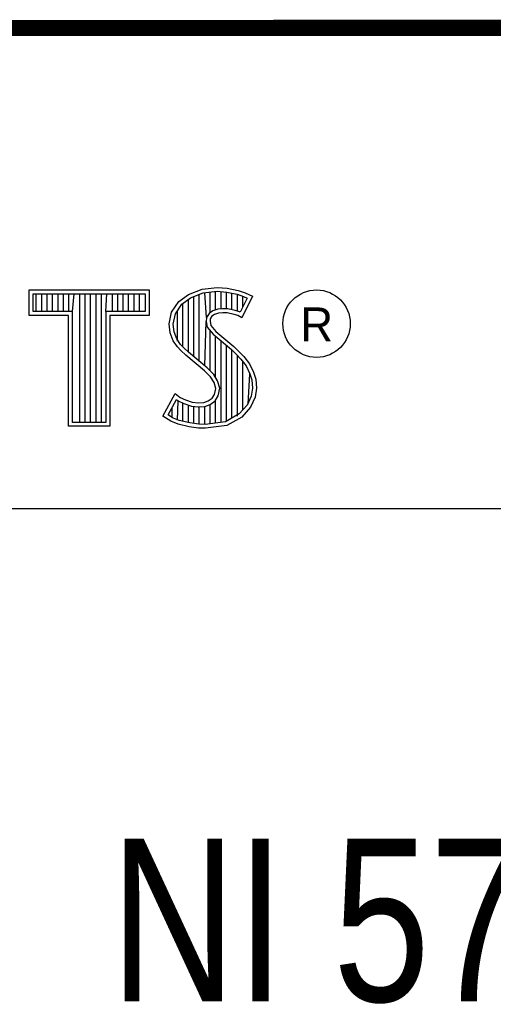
# Model space of a CAD drawing. Header units: inches. Extents: x 0 to 22, y 0 to 17.
# Tile 33 of 36: x 18.452 to 19.034, y 1.761 to 2.97. Entities that reach past the tile are written whole.
import ezdxf

# ---------------------------------------------------------------- set-up
doc = ezdxf.new("R2010")
doc.units = ezdxf.units.IN
doc.header["$LTSCALE"] = 1.21
doc.header["$MEASUREMENT"] = 0
doc.layers.get('0').update_dxf_attribs({"linetype": 'CONTINUOUS'})
doc.styles.get("Standard").update_dxf_attribs({"font": 'txt', "width": 0.8})

msp = doc.modelspace()

# ---------------------------------------------------------------- linework, layer by layer
at = {"color": 2, "linetype": 'CONTINUOUS'}
for p, q in [((16.3737, 2.9596), (21.5037, 2.9596)), ((16.375, 2.96), (21.5, 2.96)), ((18.4641, 2.6383), (18.6117, 2.6383)), ((18.4641, 2.607), (18.4641, 2.6383)), ((18.6117, 2.6383), (18.6117, 2.607)), ((18.6599, 2.6327), (18.6766, 2.6393)), ((18.6766, 2.6393), (18.695, 2.6413)), ((18.6777, 2.6346), (18.6951, 2.6365)), ((18.6865, 2.6103), (18.6865, 2.6355)), ((18.6932, 2.6137), (18.6932, 2.6362)), ((18.695, 2.6413), (18.7074, 2.6405)), ((18.6951, 2.6365), (18.7067, 2.6356)), ((18.6998, 2.6149), (18.6998, 2.6361)), ((18.7065, 2.6148), (18.7065, 2.6357)), ((18.7067, 2.6356), (18.7196, 2.6329)), ((18.7074, 2.6405), (18.7209, 2.6376)), ((18.7209, 2.6376), (18.7293, 2.6347)), ((18.469, 2.6334), (18.6068, 2.6334)), ((18.469, 2.6119), (18.469, 2.6334)), ((18.4729, 2.6119), (18.4729, 2.6334)), ((18.4795, 2.6119), (18.4795, 2.6334)), ((18.4862, 2.6119), (18.4862, 2.6334)), ((18.4929, 2.6119), (18.4929, 2.6334)), ((18.4996, 2.6119), (18.4996, 2.6334)), ((18.5062, 2.6119), (18.5062, 2.6334)), ((18.5129, 2.6119), (18.5129, 2.6334)), ((18.5174, 2.6119), (18.5196, 2.6334)), ((18.5263, 2.4756), (18.5263, 2.6334)), ((18.5329, 2.4756), (18.5329, 2.6334)), ((18.5396, 2.4756), (18.5396, 2.6334)), ((18.5463, 2.4756), (18.5463, 2.6334)), ((18.553, 2.4756), (18.553, 2.6334)), ((18.5584, 2.6119), (18.5596, 2.6334)), ((18.5663, 2.6119), (18.5663, 2.6334)), ((18.573, 2.6119), (18.573, 2.6334)), ((18.5797, 2.6119), (18.5797, 2.6334)), ((18.5863, 2.6119), (18.5863, 2.6334)), ((18.593, 2.6119), (18.593, 2.6334)), ((18.5997, 2.6119), (18.5997, 2.6334)), ((18.6068, 2.6334), (18.6068, 2.6119)), ((18.6391, 2.6108), (18.648, 2.624)), ((18.648, 2.624), (18.6599, 2.6327)), ((18.6516, 2.6206), (18.6622, 2.6284)), ((18.6598, 2.5616), (18.6598, 2.6266)), ((18.6622, 2.6284), (18.6777, 2.6346)), ((18.6664, 2.556), (18.6664, 2.6301)), ((18.6731, 2.5504), (18.6731, 2.6327)), ((18.6819, 2.6044), (18.6798, 2.6348)), ((18.7132, 2.6137), (18.7132, 2.6343)), ((18.7196, 2.6329), (18.7275, 2.6302)), ((18.7199, 2.6121), (18.7199, 2.6328)), ((18.7319, 2.6281), (18.7233, 2.6108)), ((18.7385, 2.6304), (18.7252, 2.6039)), ((18.7265, 2.6173), (18.7265, 2.6305)), ((18.7275, 2.6302), (18.7319, 2.6281)), ((18.7293, 2.6347), (18.7385, 2.6304)), ((18.5174, 2.6119), (18.469, 2.6119)), ((18.5174, 2.4756), (18.5174, 2.6119)), ((18.6068, 2.6119), (18.5584, 2.6119)), ((18.5584, 2.6119), (18.5584, 2.4756)), ((18.6437, 2.6089), (18.6516, 2.6206)), ((18.6464, 2.5754), (18.6464, 2.613)), ((18.6531, 2.5683), (18.6531, 2.6217)), ((18.6897, 2.6126), (18.6851, 2.6093)), ((18.6958, 2.6144), (18.6897, 2.6126)), ((18.7018, 2.6151), (18.6958, 2.6144)), ((18.708, 2.6148), (18.7018, 2.6151)), ((18.7172, 2.6129), (18.708, 2.6148)), ((18.7227, 2.6112), (18.7172, 2.6129)), ((18.5125, 2.607), (18.4641, 2.607)), ((18.5125, 2.4708), (18.5125, 2.607)), ((18.6117, 2.607), (18.5633, 2.607)), ((18.5633, 2.607), (18.5633, 2.4708)), ((18.6362, 2.5964), (18.6391, 2.6108)), ((18.6411, 2.5962), (18.6437, 2.6089)), ((18.6798, 2.5449), (18.6815, 2.5996)), ((18.6819, 2.6044), (18.6815, 2.5996)), ((18.6815, 2.5996), (18.683, 2.5925)), ((18.6851, 2.6093), (18.6819, 2.6044)), ((18.6866, 2.6027), (18.6864, 2.5999)), ((18.6864, 2.5999), (18.6875, 2.5947)), ((18.6887, 2.6059), (18.6866, 2.6027)), ((18.6918, 2.6082), (18.6887, 2.6059)), ((18.6967, 2.6097), (18.6918, 2.6082)), ((18.7019, 2.6102), (18.6967, 2.6097)), ((18.7074, 2.6099), (18.7019, 2.6102)), ((18.716, 2.6082), (18.7074, 2.6099)), ((18.7206, 2.6068), (18.716, 2.6082)), ((18.7252, 2.6039), (18.7206, 2.6068)), ((18.7233, 2.6108), (18.7227, 2.6112)), ((18.6374, 2.5855), (18.6362, 2.5964)), ((18.6421, 2.5866), (18.6411, 2.5962)), ((18.683, 2.5925), (18.6901, 2.5838)), ((18.6865, 2.5387), (18.6865, 2.5882)), ((18.6875, 2.5947), (18.6936, 2.5872)), ((18.6936, 2.5872), (18.7157, 2.5688)), ((18.6411, 2.5757), (18.6374, 2.5855)), ((18.6463, 2.5682), (18.6411, 2.5757)), ((18.6455, 2.578), (18.6421, 2.5866)), ((18.6501, 2.5713), (18.6455, 2.578)), ((18.6901, 2.5838), (18.7125, 2.5652)), ((18.6932, 2.5305), (18.6932, 2.5812)), ((18.6998, 2.4757), (18.6998, 2.5757)), ((18.6506, 2.5639), (18.6463, 2.5682)), ((18.6541, 2.5673), (18.6501, 2.5713)), ((18.6564, 2.5581), (18.6506, 2.5639)), ((18.6597, 2.5617), (18.6541, 2.5673)), ((18.7065, 2.4766), (18.7065, 2.5701)), ((18.7125, 2.5652), (18.7183, 2.5593)), ((18.7132, 2.4809), (18.7132, 2.5645)), ((18.7157, 2.5688), (18.7218, 2.5627)), ((18.6794, 2.5388), (18.6564, 2.5581)), ((18.6827, 2.5424), (18.6597, 2.5617)), ((18.7183, 2.5593), (18.7242, 2.5532)), ((18.7199, 2.4834), (18.7199, 2.5577)), ((18.7218, 2.5627), (18.7278, 2.5564)), ((18.7242, 2.5532), (18.7306, 2.5449)), ((18.7278, 2.5564), (18.7348, 2.5475)), ((18.6869, 2.5313), (18.6794, 2.5388)), ((18.6908, 2.5344), (18.6827, 2.5424)), ((18.7265, 2.4907), (18.7265, 2.5501)), ((18.7306, 2.5449), (18.7354, 2.5353)), ((18.7348, 2.5475), (18.7399, 2.5371)), ((18.6913, 2.5244), (18.6869, 2.5313)), ((18.6957, 2.5264), (18.6908, 2.5344)), ((18.7332, 2.4981), (18.7354, 2.5353)), ((18.7354, 2.5353), (18.7377, 2.5278)), ((18.7377, 2.5278), (18.7385, 2.5177)), ((18.7399, 2.5371), (18.7425, 2.5287)), ((18.7425, 2.5287), (18.7434, 2.5175)), ((18.6933, 2.5172), (18.6913, 2.5244)), ((18.6918, 2.51), (18.6933, 2.5172)), ((18.6983, 2.5174), (18.6957, 2.5264)), ((18.6964, 2.5082), (18.6983, 2.5174)), ((18.7385, 2.5177), (18.737, 2.5079)), ((18.7434, 2.5175), (18.7417, 2.5066)), ((18.6285, 2.4832), (18.6434, 2.5109)), ((18.6348, 2.4848), (18.6451, 2.5037)), ((18.6434, 2.5109), (18.6498, 2.5063)), ((18.6451, 2.5037), (18.6472, 2.5021)), ((18.6498, 2.5063), (18.6561, 2.5031)), ((18.6561, 2.5031), (18.6645, 2.5002)), ((18.6841, 2.502), (18.689, 2.5054)), ((18.689, 2.5054), (18.6918, 2.51)), ((18.6926, 2.502), (18.6964, 2.5082)), ((18.737, 2.5079), (18.7321, 2.4969)), ((18.7417, 2.5066), (18.7362, 2.4942)), ((18.6397, 2.4814), (18.6397, 2.4939)), ((18.6464, 2.4783), (18.6472, 2.5021)), ((18.6472, 2.5021), (18.6542, 2.4986)), ((18.6531, 2.4769), (18.6531, 2.499)), ((18.6542, 2.4986), (18.6634, 2.4955)), ((18.6598, 2.4753), (18.6598, 2.4967)), ((18.6634, 2.4955), (18.6719, 2.4945)), ((18.6645, 2.5002), (18.672, 2.4994)), ((18.6664, 2.4743), (18.6664, 2.4951)), ((18.6719, 2.4945), (18.68, 2.4952)), ((18.672, 2.4994), (18.6789, 2.4999)), ((18.6731, 2.4733), (18.6731, 2.4943)), ((18.6789, 2.4999), (18.6841, 2.502)), ((18.6798, 2.4731), (18.6798, 2.4951)), ((18.68, 2.4952), (18.6864, 2.4976)), ((18.6864, 2.4976), (18.6926, 2.502)), ((18.6865, 2.4739), (18.6865, 2.4977)), ((18.6932, 2.4748), (18.6932, 2.5024)), ((18.7321, 2.4969), (18.7222, 2.4859)), ((18.7362, 2.4942), (18.7252, 2.4821)), ((18.638, 2.4769), (18.6285, 2.4832)), ((18.6402, 2.4812), (18.6348, 2.4848)), ((18.6486, 2.4778), (18.6402, 2.4812)), ((18.7222, 2.4859), (18.7053, 2.4764)), ((18.7252, 2.4821), (18.7068, 2.4717)), ((18.5633, 2.4708), (18.5125, 2.4708)), ((18.5584, 2.4756), (18.5174, 2.4756)), ((18.6472, 2.4732), (18.638, 2.4769)), ((18.6607, 2.4703), (18.6472, 2.4732)), ((18.6616, 2.4751), (18.6486, 2.4778)), ((18.6722, 2.4686), (18.6607, 2.4703)), ((18.6727, 2.4734), (18.6616, 2.4751)), ((18.6806, 2.4683), (18.6722, 2.4686)), ((18.6804, 2.4731), (18.6727, 2.4734)), ((18.7053, 2.4764), (18.6804, 2.4731)), ((18.7068, 2.4717), (18.6806, 2.4683)), ((16.7288, 2.37), (21.5, 2.37))]:
    msp.add_line(p, q, dxfattribs=at)
at = {"color": 7, "linetype": 'CONTINUOUS', "const_width": 0.02}
msp.add_lwpolyline([(13.6, 2.9595), (21.5, 2.96)], dxfattribs=at)
at = {"color": 2, "linetype": 'CONTINUOUS'}
msp.add_circle((18.8172, 2.5968), 0.0414, dxfattribs=at)

# ---------------------------------------------------------------- texts
msp.add_text('R', height=0.0418, dxfattribs=at).set_placement((18.7972, 2.5749))
at = {"color": 7, "linetype": 'CONTINUOUS', "insert": (18.9387, 1.9646), "char_height": 0.2, "width": 1.12, "attachment_point": 2}
msp.add_mtext('NI 5751\\P ', dxfattribs=at)

doc.saveas('drawing.dxf')
